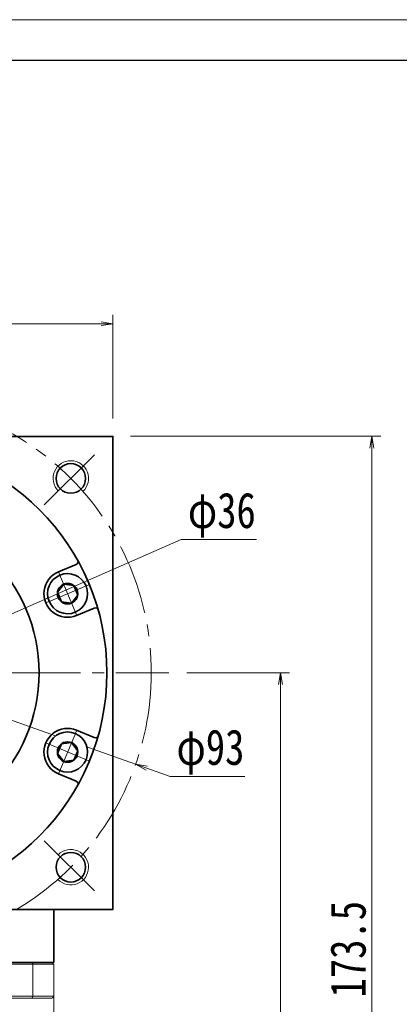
# Model space of a CAD drawing. Header units: millimetres. Extents: x -19 to 570, y -6 to 404.
# Tile 8 of 8: x 363 to 427, y 237 to 404. Entities that reach past the tile are written whole.
import ezdxf

# ---------------------------------------------------------------- set-up
doc = ezdxf.new("R2010")
doc.units = ezdxf.units.MM
doc.set_wipeout_variables(frame=1)
doc.linetypes.add('点画线', pattern=[18, 12, -2, 2, -2])
for name, color, linetype, lineweight in [('EB0_1', 7, 'Continuous', 35), ('中心线层', 1, '点画线', 18), ('图框_外框线', 7, 'Continuous', 18), ('尺寸线层', 3, 'Continuous', 18), ('粗实线层', 7, 'Continuous', 35)]:
    doc.layers.add(name, color=color, linetype=linetype, lineweight=lineweight)
doc.styles.add('宋体', font='SimSun.ttf', dxfattribs={"width": 0.8})
doc.dimstyles.new('A水平标注$0', dxfattribs={"dimtxt": 3.5, "dimasz": 2, "dimexe": 1.5, "dimexo": 3, "dimgap": 1.1, "dimtad": 1, "dimtoh": 1, "dimdec": 4, "dimdsep": 46, "dimtxsty": '宋体', "dimblk": 'OPEN', "dimcen": 3, "dimclrd": 3, "dimclre": 3, "dimclrt": 6, "dimadec": 0, "dimazin": 0, "dimtm": 1e-09, "dimtfac": 1, "dimtdec": 4, "dimtix": 1, "dimtmove": 0, "dimatfit": 3, "dimldrblk": 'OPEN', "dimfxl": 0, "dimlwd": 13, "dimlwe": 13, "dimarcsym": 0})
doc.dimstyles.new('D直径标注φ25', dxfattribs={"dimtxt": 3.5, "dimasz": 2, "dimexe": 1, "dimexo": 3, "dimtad": 1, "dimtoh": 1, "dimdec": 1, "dimdsep": 46, "dimtxsty": '宋体', "dimblk": 'OPEN', "dimcen": 3, "dimclrd": 3, "dimclre": 3, "dimclrt": 130, "dimadec": 0, "dimazin": 0, "dimtm": 1e-09, "dimtfac": 1, "dimtdec": 1, "dimtmove": 0, "dimatfit": 0, "dimldrblk": 'OPEN', "dimfxl": 0, "dimlwd": 13, "dimlwe": 13, "dimarcsym": 0})

# ---------------------------------------------------------------- blocks, each defined once
blk = doc.blocks.new('_Open')
at = {"color": 0, "linetype": 'ByBlock', "lineweight": -2}
for p, q in [((-1, 0.167), (0, 0)), ((-1, -0.167), (0, 0)), ((0, 0), (-1, 0))]:
    blk.add_line(p, q, dxfattribs=at)
blk = doc.blocks.new('*D24')
at = {"layer": 'Defpoints', "color": 0, "transparency": 16777216}
for p in [(378.89, 352.54), (298.89, 333.49), (378.89, 333.49)]:
    blk.add_point(p, dxfattribs=at)
at = {"layer": '尺寸线层', "color": 3, "lineweight": 13, "transparency": 16777216}
for p, q in [((298.89, 336.49), (298.89, 354.04)), ((378.89, 336.49), (378.89, 354.04)), ((300.89, 352.54), (376.89, 352.54))]:
    blk.add_line(p, q, dxfattribs=at)
at = {"layer": '尺寸线层', "color": 3, "lineweight": 13, "transparency": 16777216, "xscale": 2, "yscale": 2, "zscale": 2, "rotation": 180}
blk.add_blockref('_Open', (298.89, 352.54), dxfattribs=at)
at = {"layer": '尺寸线层', "color": 3, "lineweight": 13, "transparency": 16777216, "xscale": 2, "yscale": 2, "zscale": 2}
blk.add_blockref('_Open', (378.89, 352.54), dxfattribs=at)
at = {"layer": '尺寸线层', "color": 6, "transparency": 16777216, "insert": (338.89, 356.48), "char_height": 6, "attachment_point": 5, "style": '宋体', "bg_fill": 3, "box_fill_scale": 1.1, "bg_fill_color": 257, "bg_fill_transparency": 0}
blk.add_mtext('80', dxfattribs=at)
blk = doc.blocks.new('*D26')
at = {"layer": 'Defpoints', "color": 0, "transparency": 16777216}
for p in [(295.04, 308.94), (382.75, 278.03)]:
    blk.add_point(p, dxfattribs=at)
at = {"layer": '尺寸线层', "color": 3, "lineweight": 13, "transparency": 16777216}
for p, q in [((293.15, 309.61), (291.26, 310.27)), ((295.04, 308.94), (382.75, 278.03)), ((384.63, 277.36), (388.59, 275.97)), ((388.59, 275.97), (401.23, 275.97))]:
    blk.add_line(p, q, dxfattribs=at)
at = {"layer": '尺寸线层', "color": 3, "lineweight": 13, "transparency": 16777216, "xscale": 2, "yscale": 2, "zscale": 2}
for p, rotation in [((295.04, 308.94), 340.5864676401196), ((382.75, 278.03), 160.5864676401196)]:
    blk.add_blockref('_Open', p, dxfattribs=dict(at, rotation=rotation))
at = {"layer": '尺寸线层', "color": 130, "transparency": 16777216, "insert": (395.41, 280.1), "char_height": 6, "attachment_point": 5, "style": '宋体'}
blk.add_mtext('φ93', dxfattribs=at)
blk = doc.blocks.new('*D27')
at = {"layer": 'Defpoints', "color": 0, "transparency": 16777216}
for p in [(388.39, 293.49), (368.69, 159.99), (407.27, 159.99)]:
    blk.add_point(p, dxfattribs=at)
at = {"layer": '尺寸线层', "color": 3, "lineweight": 13, "transparency": 16777216}
for p, q in [((391.39, 293.49), (408.77, 293.49)), ((407.27, 291.49), (407.27, 161.99)), ((371.69, 159.99), (408.77, 159.99))]:
    blk.add_line(p, q, dxfattribs=at)
at = {"layer": '尺寸线层', "color": 3, "lineweight": 13, "transparency": 16777216, "xscale": 2, "yscale": 2, "zscale": 2}
for p, rotation in [((407.27, 293.49), 90), ((407.27, 159.99), 270)]:
    blk.add_blockref('_Open', p, dxfattribs=dict(at, rotation=rotation))
at = {"layer": '尺寸线层', "color": 6, "transparency": 16777216, "insert": (403.27, 226.74), "char_height": 6, "attachment_point": 5, "rotation": 90, "style": '宋体', "bg_fill": 3, "box_fill_scale": 1.1, "bg_fill_color": 256, "bg_fill_true_color": 13158600, "bg_fill_transparency": 0}
blk.add_mtext('133.5', dxfattribs=at)
blk = doc.blocks.new('*D28')
at = {"layer": 'Defpoints', "color": 0, "transparency": 16777216}
for p in [(378.89, 333.49), (368.69, 159.99), (422.74, 159.99)]:
    blk.add_point(p, dxfattribs=at)
at = {"layer": '尺寸线层', "color": 3, "lineweight": 13, "transparency": 16777216}
for p, q in [((381.89, 333.49), (424.24, 333.49)), ((422.74, 331.49), (422.74, 161.99)), ((371.69, 159.99), (424.24, 159.99))]:
    blk.add_line(p, q, dxfattribs=at)
at = {"layer": '尺寸线层', "color": 3, "lineweight": 13, "transparency": 16777216, "xscale": 2, "yscale": 2, "zscale": 2}
for p, rotation in [((422.74, 333.49), 90), ((422.74, 159.99), 270)]:
    blk.add_blockref('_Open', p, dxfattribs=dict(at, rotation=rotation))
at = {"layer": '尺寸线层', "color": 6, "transparency": 16777216, "insert": (418.74, 246.74), "char_height": 6, "attachment_point": 5, "rotation": 90, "style": '宋体', "bg_fill": 3, "box_fill_scale": 1.1, "bg_fill_color": 256, "bg_fill_true_color": 13158600, "bg_fill_transparency": 0}
blk.add_mtext('173.5', dxfattribs=at)
blk = doc.blocks.new('*X6')
at = {"layer": '中心线层', "linetype": '点画线', "lineweight": 18}
for p, q in [((0, -3.89), (0, 3.89)), ((-3.89, 0), (3.89, 0))]:
    blk.add_line(p, q, dxfattribs=at)
at = {"layer": '粗实线层'}
for p, q in [((-1.73, 0), (-0.87, 1.5)), ((-1.73, 0), (-0.87, -1.5)), ((-0.87, 1.5), (0.87, 1.5)), ((1.73, 0), (0.87, 1.5)), ((1.73, 0), (0.87, 1.5)), ((1.73, 0), (0.87, -1.5)), ((-0.87, -1.5), (0.87, -1.5))]:
    blk.add_line(p, q, dxfattribs=at)
blk.add_circle((0, 0), 1.73, dxfattribs=at)
for start, end in [(0, 180), (180, 360)]:
    blk.add_arc((0, 0), 3.39, start, end, dxfattribs=at)
blk = doc.blocks.new('*D29')
at = {"layer": 'Defpoints', "color": 0, "transparency": 16777216}
for p in [(355.39, 300.69), (322.4, 286.28)]:
    blk.add_point(p, dxfattribs=at)
at = {"layer": '尺寸线层', "color": 3, "lineweight": 13, "transparency": 16777216}
for p, q in [((357.22, 301.49), (390.48, 316.03)), ((390.48, 316.03), (403.19, 316.03)), ((322.4, 286.28), (355.39, 300.69)), ((320.57, 285.48), (318.73, 284.68))]:
    blk.add_line(p, q, dxfattribs=at)
at = {"layer": '尺寸线层', "color": 3, "lineweight": 13, "transparency": 16777216, "xscale": 2, "yscale": 2, "zscale": 2}
for p, rotation in [((355.39, 300.69), 203.6053015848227), ((322.4, 286.28), 23.60530158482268)]:
    blk.add_blockref('_Open', p, dxfattribs=dict(at, rotation=rotation))
at = {"layer": '尺寸线层', "color": 130, "transparency": 16777216, "insert": (397.34, 320.16), "char_height": 6, "attachment_point": 5, "style": '宋体'}
blk.add_mtext('φ36', dxfattribs=at)

msp = doc.modelspace()

# ---------------------------------------------------------------- linework, layer by layer
at = {"color": 7, "linetype": 'Continuous', "lineweight": 15}
for p, q in [((312.43417, 244.18537), (365.3492, 244.18537)), ((365.23556, 244.48537), (312.5478, 244.48537)), ((365.3492, 244.18537), (365.3492, 238.78537)), ((365.3492, 238.78537), (338.89168, 238.78537)), ((343.1237, 238.48537), (365.23556, 238.48537))]:
    msp.add_line(p, q, dxfattribs=at)
for points in [[(365.3492, 244.18537), (365.23556, 244.48537)], [(365.23556, 238.48537), (365.3492, 238.78537)]]:
    msp.add_open_spline(points, degree=1, dxfattribs=at)
at = {"layer": 'EB0_1'}
msp.add_line((368.89168, 244.48537), (308.89168, 244.48537), dxfattribs=at)
at = {"layer": '中心线层'}
for p, q in [((367.28557, 321.87925), (376.35516, 330.94884)), ((289.39168, 293.48537), (388.39168, 293.48537)), ((367.28557, 265.09149), (376.35516, 256.0219))]:
    msp.add_line(p, q, dxfattribs=at)
msp.add_circle((338.89168, 293.48537), 46.5, dxfattribs=at)
at = {"layer": '粗实线层'}
msp.add_line((368.89168, 244.48537), (368.89168, 253.48537), dxfattribs=at)
msp.add_lwpolyline([(298.89168, 253.48537), (298.89168, 333.48537), (378.89168, 333.48537), (378.89168, 253.48537)], close=True, dxfattribs=at)
for centre, radius in [((338.89168, 293.48537), 39), ((371.77215, 326.36584), 2.5), ((338.89168, 293.48537), 27.5), ((371.77215, 260.60491), 2.5)]:
    msp.add_circle(centre, radius, dxfattribs=at)
at = {"layer": '粗实线层', "lineweight": 18}
for centre, start, end in [((371.77215, 326.36584), 313.1514284, 225), ((371.77215, 260.60491), 223.1514284, 135)]:
    msp.add_arc(centre, 3, start, end, dxfattribs=at)

# ---------------------------------------------------------------- dimensions: what is measured, and where the dimension line sits
at = {"layer": '尺寸线层'}
dim = msp.add_diameter_dim_2p(p1=(295.03548, 308.94122), p2=(382.74789, 278.02952), dimstyle='D直径标注φ25', override={"dimtxt": 6, "dimgap": 1, "dimpost": 'φ<>', "dimtfill": 0}, dxfattribs=at)
dim.commit()
dim.dimension.update_dxf_attribs({"geometry": '*D26', "text_midpoint": (395.41321, 275.96915), "dimtype": 163})

# ---------------------------------------------------------------- next in the draw order: dimensions: what is measured, and where the dimension line sits
for base, p1, p2, angle, override, picture, middle in [((378.89168, 352.5445), (298.89168, 333.48537), (378.89168, 333.48537), 0, {"dimtxt": 6, "dimgap": 1, "dimblk": 'Open', "dimtfill": 1, "dimtfillclr": 256}, '*D24', (338.89168, 356.47746)), ((407.27481, 159.98537), (388.39168, 293.48537), (368.69168, 159.98537), 270, {"dimtxt": 6, "dimgap": 1}, '*D27', (403.27481, 226.73537))]:
    dim = msp.add_linear_dim(base=base, p1=p1, p2=p2, angle=angle, dimstyle='A水平标注$0', override=override, dxfattribs=at)
    dim.commit()
    dim.dimension.update_dxf_attribs({"geometry": picture, "text_midpoint": middle})

# ---------------------------------------------------------------- next in the draw order: dimensions: what is measured, and where the dimension line sits
dim = msp.add_linear_dim(base=(422.74388, 159.98537), p1=(378.89168, 333.48537), p2=(368.69168, 159.98537), angle=270, dimstyle='A水平标注$0', override={"dimtxt": 6, "dimgap": 1}, dxfattribs=at)
dim.commit()
dim.dimension.update_dxf_attribs({"geometry": '*D28', "text_midpoint": (418.74388, 246.73537)})

# ---------------------------------------------------------------- next in the draw order: linework, layer by layer
at = {"color": 7, "linetype": 'Continuous', "lineweight": 15}
for p, q in [((368.59168, 244.48537), (365.23556, 244.48537)), ((365.3492, 244.18537), (368.89168, 244.18537)), ((368.89168, 238.78537), (368.89168, 244.18537)), ((365.23556, 238.48537), (368.59168, 238.48537)), ((368.89168, 238.78537), (365.3492, 238.78537))]:
    msp.add_line(p, q, dxfattribs=at)
for points in [[(368.59168, 244.48537), (368.89168, 244.18537)], [(368.59168, 238.48537), (368.89168, 238.78537)], [(368.89168, 238.78537), (368.89168, 220.43537)]]:
    msp.add_open_spline(points, degree=1, dxfattribs=at)
at = {"layer": '粗实线层'}
for p, q in [((369.69673, 310.57481), (372.68651, 311.81322)), ((372.7582, 303.18377), (375.74798, 304.42218)), ((372.7582, 283.78697), (375.74798, 282.54856)), ((369.69673, 276.39593), (372.68651, 275.15753))]:
    msp.add_line(p, q, dxfattribs=at)
for centre, radius, start, end in [((372.49517, 312.27515), 0.5, 292.4998882, 29.2125124), ((371.22747, 306.87929), 4, 112.5, 292.5), ((375.93932, 303.96024), 0.5, 15.7874876, 112.5001118), ((371.22747, 280.09145), 4, 67.5, 247.5), ((375.93932, 283.0105), 0.5, 247.4998882, 344.2125124), ((372.49517, 274.69559), 0.5, 330.7874876, 67.5001118)]:
    msp.add_arc(centre, radius, start, end, dxfattribs=at)

# ---------------------------------------------------------------- next in the draw order: wipeouts: each hides what was drawn before it
for points in [[(372.52476, 303.74734), (372.54419, 303.75546), (372.56356, 303.76369), (372.58288, 303.77205), (372.60215, 303.78053), (372.62137, 303.78912), (372.64053, 303.79784), (372.65964, 303.80667), (372.67869, 303.81563), (372.69769, 303.8247), (372.71663, 303.83389), (372.73551, 303.84319), (372.75434, 303.85262), (372.7731, 303.86216), (372.79181, 303.87181), (372.81046, 303.88158), (372.82904, 303.89147), (372.84756, 303.90148), (372.86602, 303.91159), (372.88442, 303.92183), (372.90275, 303.93217), (372.92102, 303.94263), (372.93923, 303.95321), (372.95736, 303.96389), (372.97544, 303.97469), (372.99344, 303.9856), (373.01137, 303.99662), (373.02924, 304.00776), (373.04704, 304.019), (373.06477, 304.03036), (373.08242, 304.04182), (373.08242, 304.04182), (373.21135, 304.13042), (373.33605, 304.22487), (373.45627, 304.32497), (373.57173, 304.43051), (373.68221, 304.54127), (373.78746, 304.657), (373.88725, 304.77747), (373.98138, 304.90241), (374.06965, 305.03157), (374.15187, 305.16465), (374.22786, 305.30139), (374.29746, 305.44149), (374.36052, 305.58465), (374.41691, 305.73057), (374.46651, 305.87893), (374.50921, 306.02943), (374.54492, 306.18173), (374.57357, 306.33552), (374.5951, 306.49047), (374.60945, 306.64624), (374.6166, 306.80251), (374.61653, 306.95895), (374.60925, 307.11521), (374.59476, 307.27097), (374.57311, 307.4259), (374.54433, 307.57967), (374.50849, 307.73194), (374.46566, 307.8824), (374.41593, 308.03072), (374.35942, 308.17659), (374.35942, 308.17659), (374.29624, 308.3197), (374.22652, 308.45974), (374.15041, 308.59641), (374.06808, 308.72943), (373.97971, 308.85851), (373.88547, 308.98337), (373.78557, 309.10375), (373.68022, 309.2194), (373.56965, 309.33006), (373.4541, 309.4355), (373.3338, 309.5355), (373.20902, 309.62985), (373.08001, 309.71834), (372.94706, 309.80078), (372.81046, 309.877), (372.67047, 309.94684), (372.52742, 310.01014), (372.3816, 310.06678), (372.23332, 310.11663), (372.0829, 310.15959), (371.93066, 310.19556), (371.77692, 310.22447), (371.62201, 310.24625), (371.46626, 310.26087), (371.31, 310.26829), (371.15356, 310.26849), (370.99729, 310.26147), (370.8415, 310.24725), (370.68654, 310.22586), (370.53272, 310.19734), (370.53272, 310.19734), (370.51213, 310.19296), (370.49157, 310.18845), (370.47103, 310.18382), (370.45053, 310.17906), (370.43005, 310.17417), (370.4096, 310.16915), (370.38919, 310.16401), (370.36881, 310.15874), (370.34846, 310.15335), (370.32815, 310.14783), (370.30787, 310.14218), (370.28762, 310.13641), (370.26741, 310.13051), (370.24724, 310.12448), (370.22711, 310.11833), (370.20702, 310.11206), (370.18696, 310.10566), (370.16694, 310.09913), (370.14697, 310.09249), (370.12704, 310.08572), (370.10715, 310.07882), (370.0873, 310.0718), (370.0675, 310.06466), (370.04774, 310.05739), (370.02803, 310.05001), (370.00836, 310.0425), (369.98874, 310.03487), (369.96917, 310.02711), (369.94964, 310.01924), (369.93017, 310.01124), (369.93017, 310.01124), (369.76804, 309.93906), (369.6099, 309.85848), (369.4562, 309.76974), (369.30735, 309.67308), (369.16377, 309.56876), (369.02584, 309.45707), (368.89395, 309.33831), (368.76845, 309.21281), (368.64969, 309.08092), (368.538, 308.94299), (368.43368, 308.79941), (368.33702, 308.65056), (368.24828, 308.49686), (368.1677, 308.33872), (368.09552, 308.17659), (368.03191, 308.0109), (367.97707, 307.8421), (367.93113, 307.67067), (367.89423, 307.49707), (367.86647, 307.32178), (367.84792, 307.14527), (367.83863, 306.96803), (367.83863, 306.79055), (367.84792, 306.61332), (367.86647, 306.43681), (367.89423, 306.26151), (367.93113, 306.08791), (367.97707, 305.91648), (368.03191, 305.74769), (368.09552, 305.58199), (368.09552, 305.58199), (368.1677, 305.41986), (368.24828, 305.26172), (368.33702, 305.10802), (368.43368, 304.95917), (368.538, 304.81559), (368.64969, 304.67766), (368.76845, 304.54577), (368.89395, 304.42027), (369.02584, 304.30152), (369.16377, 304.18982), (369.30735, 304.0855), (369.4562, 303.98884), (369.6099, 303.9001), (369.76804, 303.81953), (369.93017, 303.74734), (370.09586, 303.68374), (370.26466, 303.62889), (370.43609, 303.58296), (370.60969, 303.54606), (370.78498, 303.51829), (370.96149, 303.49974), (371.13873, 303.49045), (371.31621, 303.49045), (371.49344, 303.49974), (371.66995, 303.51829), (371.84525, 303.54606), (372.01885, 303.58296), (372.19028, 303.62889), (372.35907, 303.68374)], [(369.93017, 276.9595), (369.94964, 276.9515), (369.96917, 276.94363), (369.98874, 276.93588), (370.00836, 276.92824), (370.02803, 276.92074), (370.04774, 276.91335), (370.0675, 276.90608), (370.0873, 276.89894), (370.10715, 276.89192), (370.12704, 276.88503), (370.14697, 276.87826), (370.16694, 276.87161), (370.18696, 276.86508), (370.20702, 276.85869), (370.22711, 276.85241), (370.24724, 276.84626), (370.26741, 276.84024), (370.28762, 276.83434), (370.30787, 276.82856), (370.32815, 276.82292), (370.34846, 276.81739), (370.36881, 276.812), (370.38919, 276.80673), (370.4096, 276.80159), (370.43005, 276.79657), (370.45053, 276.79168), (370.47103, 276.78692), (370.49157, 276.78229), (370.51213, 276.77778), (370.53272, 276.77341), (370.53272, 276.77341), (370.68654, 276.74489), (370.8415, 276.7235), (370.99729, 276.70928), (371.15356, 276.70226), (371.31, 276.70246), (371.46626, 276.70987), (371.62201, 276.72449), (371.77692, 276.74628), (371.93066, 276.77518), (372.0829, 276.81116), (372.23332, 276.85411), (372.3816, 276.90396), (372.52742, 276.9606), (372.67047, 277.02391), (372.81046, 277.09374), (372.94706, 277.16996), (373.08001, 277.25241), (373.20902, 277.34089), (373.3338, 277.43524), (373.4541, 277.53524), (373.56965, 277.64068), (373.68022, 277.75135), (373.78557, 277.86699), (373.88547, 277.98737), (373.97971, 278.11224), (374.06808, 278.24132), (374.15041, 278.37433), (374.22652, 278.51101), (374.29624, 278.65105), (374.35942, 278.79415), (374.35942, 278.79415), (374.41593, 278.94002), (374.46566, 279.08835), (374.50849, 279.2388), (374.54433, 279.39108), (374.57311, 279.54484), (374.59476, 279.69977), (374.60925, 279.85553), (374.61653, 280.0118), (374.6166, 280.16823), (374.60945, 280.3245), (374.5951, 280.48028), (374.57357, 280.63522), (374.54492, 280.78901), (374.50921, 280.94132), (374.46651, 281.09181), (374.41691, 281.24017), (374.36052, 281.38609), (374.29746, 281.52925), (374.22786, 281.66935), (374.15187, 281.80609), (374.06965, 281.93918), (373.98138, 282.06833), (373.88725, 282.19327), (373.78746, 282.31374), (373.68221, 282.42947), (373.57173, 282.54023), (373.45627, 282.64577), (373.33605, 282.74588), (373.21135, 282.84033), (373.08242, 282.92892), (373.08242, 282.92892), (373.06477, 282.94039), (373.04704, 282.95174), (373.02924, 282.96299), (373.01137, 282.97412), (372.99344, 282.98514), (372.97544, 282.99605), (372.95736, 283.00685), (372.93923, 283.01754), (372.92102, 283.02811), (372.90275, 283.03857), (372.88442, 283.04892), (372.86602, 283.05915), (372.84756, 283.06927), (372.82904, 283.07927), (372.81046, 283.08916), (372.79181, 283.09893), (372.7731, 283.10859), (372.75434, 283.11813), (372.73551, 283.12755), (372.71663, 283.13686), (372.69769, 283.14605), (372.67869, 283.15512), (372.65964, 283.16407), (372.64053, 283.1729), (372.62137, 283.18162), (372.60215, 283.19022), (372.58288, 283.19869), (372.56356, 283.20705), (372.54419, 283.21529), (372.52476, 283.2234), (372.52476, 283.2234), (372.35907, 283.28701), (372.19028, 283.34185), (372.01885, 283.38779), (371.84525, 283.42469), (371.66995, 283.45245), (371.49344, 283.471), (371.31621, 283.48029), (371.13873, 283.48029), (370.96149, 283.471), (370.78498, 283.45245), (370.60969, 283.42469), (370.43609, 283.38779), (370.26466, 283.34185), (370.09586, 283.28701), (369.93017, 283.2234), (369.76804, 283.15122), (369.6099, 283.07064), (369.4562, 282.9819), (369.30735, 282.88524), (369.16377, 282.78092), (369.02584, 282.66923), (368.89395, 282.55047), (368.76845, 282.42497), (368.64969, 282.29308), (368.538, 282.15515), (368.43368, 282.01157), (368.33702, 281.86272), (368.24828, 281.70902), (368.1677, 281.55088), (368.09552, 281.38875), (368.09552, 281.38875), (368.03191, 281.22306), (367.97707, 281.05426), (367.93113, 280.88283), (367.89423, 280.70923), (367.86647, 280.53394), (367.84792, 280.35743), (367.83863, 280.18019), (367.83863, 280.00271), (367.84792, 279.82548), (367.86647, 279.64897), (367.89423, 279.47367), (367.93113, 279.30007), (367.97707, 279.12864), (368.03191, 278.95985), (368.09552, 278.79415), (368.1677, 278.63202), (368.24828, 278.47388), (368.33702, 278.32018), (368.43368, 278.17133), (368.538, 278.02775), (368.64969, 277.88982), (368.76845, 277.75793), (368.89395, 277.63243), (369.02584, 277.51368), (369.16377, 277.40198), (369.30735, 277.29766), (369.4562, 277.201), (369.6099, 277.11226), (369.76804, 277.03169)]]:
    msp.add_wipeout(points).dxf.layer = '粗实线层'

# ---------------------------------------------------------------- next in the draw order: linework, layer by layer
at = {"layer": '图框_外框线', "color": 3}
msp.add_lwpolyline([(-16.33436, -5.79778), (563.11297, -5.79778), (563.11297, 403.95427), (-16.33436, 403.95427)], close=True, dxfattribs=at)
at = {"layer": '图框_外框线', "color": 3, "lineweight": 25}
msp.add_lwpolyline([(18.15655, 1.1004), (556.21479, 1.1004), (556.21479, 397.05608), (18.15655, 397.05608)], close=True, dxfattribs=at)

# ---------------------------------------------------------------- next in the draw order: block references
at = {"layer": '粗实线层'}
for p, rotation in [((371.22747, 306.87929), 292.5000000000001), ((371.22747, 280.09145), 247.5000000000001)]:
    msp.add_blockref('*X6', p, dxfattribs=dict(at, rotation=rotation))

# ---------------------------------------------------------------- next in the draw order: dimensions: what is measured, and where the dimension line sits
at = {"layer": '尺寸线层'}
dim = msp.add_diameter_dim_2p(p1=(322.39782, 286.27756), p2=(355.38555, 300.69318), dimstyle='D直径标注φ25', override={"dimtxt": 6, "dimgap": 1, "dimpost": 'φ<>', "dimtfill": 0}, dxfattribs=at)
dim.commit()
dim.dimension.update_dxf_attribs({"geometry": '*D29', "text_midpoint": (397.33562, 316.02787), "dimtype": 163})

doc.saveas('drawing.dxf')
